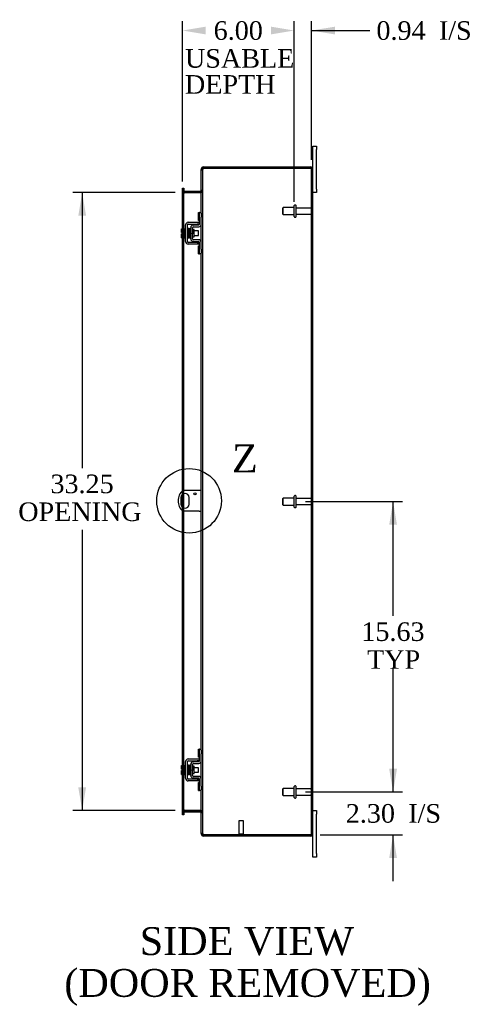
# Model space of a CAD drawing. Header units: inches. Extents: x 6 to 235, y 0 to 156.
# Tile 5 of 8: x 124 to 148, y 53 to 106. Entities that reach past the tile are written whole.
import ezdxf
from ezdxf.enums import TextEntityAlignment as Align
from ezdxf.lldxf.tags import DXFTag

# ---------------------------------------------------------------- set-up
doc = ezdxf.new("R2010")
doc.units = ezdxf.units.IN
doc.header["$MEASUREMENT"] = 0
doc.layers.get('0').update_dxf_attribs({"linetype": 'CONTINUOUS'})
for name, color, linetype in [('COM40153-1', 7, 'CONTINUOUS'), ('COM42667', 7, 'CONTINUOUS'), ('COM42780', 7, 'CONTINUOUS'), ('COM48434', 7, 'CONTINUOUS'), ('DEFAULT', 7, 'CONTINUOUS'), ('FET07710', 7, 'CONTINUOUS'), ('SCC19011', 7, 'CONTINUOUS'), ('SPR20265', 7, 'CONTINUOUS'), ('STD21878', 7, 'CONTINUOUS'), ('STD26094', 7, 'CONTINUOUS'), ('WAF25035', 7, 'CONTINUOUS')]:
    doc.layers.add(name, color=color, linetype=linetype)
doc.styles.add('SEACAD_TIMES_NEW_ROMAN', font='times.ttf')
tags = doc.linetypes.add('CENTER2', pattern=[1.125, 0.75, -0.125, 0.125, -0.125]).pattern_tags.tags
tags[10:11] = [DXFTag(74, 4), DXFTag(75, 0), DXFTag(340, '0'), DXFTag(46, 0.0), DXFTag(50, 0.0), DXFTag(44, 0.0), DXFTag(45, 0.0)]
tags[8:9] = [DXFTag(74, 4), DXFTag(75, 0), DXFTag(340, '0'), DXFTag(46, 0.0), DXFTag(50, 0.0), DXFTag(44, 0.0), DXFTag(45, 0.0)]
tags[6:7] = [DXFTag(74, 4), DXFTag(75, 0), DXFTag(340, '0'), DXFTag(46, 0.0), DXFTag(50, 0.0), DXFTag(44, 0.0), DXFTag(45, 0.0)]
tags[4:5] = [DXFTag(74, 4), DXFTag(75, 0), DXFTag(340, '0'), DXFTag(46, 0.0), DXFTag(50, 0.0), DXFTag(44, 0.0), DXFTag(45, 0.0)]

# ---------------------------------------------------------------- blocks, each defined once
blk = doc.blocks.new('GDIMGGROUP22')
at = {"layer": 'DEFAULT', "linetype": 'Continuous'}
for points in [[(126.889, 95.677), (127.306, 95.677), (127.098, 96.927)], [(126.889, 64.927), (127.098, 63.677), (127.306, 64.927)]]:
    blk.add_hatch(color=136, dxfattribs=at).paths.add_polyline_path(points)
at = {"layer": 'DEFAULT', "color": 136, "linetype": 'Continuous'}
for p, q in [((132.095, 96.927), (126.598, 96.927)), ((127.098, 96.927), (127.098, 82.105)), ((127.098, 78.787), (127.098, 63.677)), ((132.095, 63.677), (126.598, 63.677))]:
    blk.add_line(p, q, dxfattribs=at)
at = {"layer": 'DEFAULT', "color": 136, "linetype": 'Continuous', "style": 'SEACAD_TIMES_NEW_ROMAN'}
for s, p in [('33.25', (125.392, 81.755)), ('OPENING ', (123.662, 80.255))]:
    blk.add_text(s, height=1, dxfattribs=at).set_placement(p, align=Align.TOP_LEFT)
blk = doc.blocks.new('GDIMGGROUP23')
at = {"layer": 'DEFAULT', "linetype": 'Continuous'}
for points in [[(133.737, 105.852), (132.487, 105.644), (133.737, 105.435)], [(137.241, 105.852), (137.241, 105.435), (138.491, 105.644)]]:
    blk.add_hatch(color=136, dxfattribs=at).paths.add_polyline_path(points)
at = {"layer": 'DEFAULT', "color": 136, "linetype": 'Continuous'}
for p, q in [((132.487, 97.529), (132.487, 106.144)), ((138.491, 96.722), (138.491, 106.144))]:
    blk.add_line(p, q, dxfattribs=at)
at = {"layer": 'DEFAULT', "color": 136, "linetype": 'Continuous', "style": 'SEACAD_TIMES_NEW_ROMAN'}
for s, p in [('6.00', (134.162, 106.144)), ('USABLE', (132.622, 104.644)), ('DEPTH', (132.622, 103.244))]:
    blk.add_text(s, height=1, dxfattribs=at).set_placement(p, align=Align.TOP_LEFT)
blk = doc.blocks.new('GDIMGGROUP24')
at = {"layer": 'DEFAULT', "linetype": 'Continuous'}
blk.add_hatch(color=136, dxfattribs=at).paths.add_polyline_path([(140.678, 105.852), (139.428, 105.644), (140.678, 105.435)])
at = {"layer": 'DEFAULT', "color": 136, "linetype": 'Continuous'}
for p, q in [((138.491, 96.427), (138.491, 106.144)), ((139.428, 98.694), (139.428, 106.144)), ((139.428, 105.644), (142.059, 105.644)), ((142.059, 105.644), (142.559, 105.644))]:
    blk.add_line(p, q, dxfattribs=at)
at = {"layer": 'DEFAULT', "color": 136, "linetype": 'Continuous', "style": 'SEACAD_TIMES_NEW_ROMAN'}
for s, p in [('0.94', (142.909, 106.144)), ('I/S', (146.263, 106.144))]:
    blk.add_text(s, height=1, dxfattribs=at).set_placement(p, align=Align.TOP_LEFT)
blk = doc.blocks.new('GDIMGGROUP25')
at = {"layer": 'DEFAULT', "linetype": 'Continuous'}
for points in [[(144.012, 65.927), (143.595, 65.927), (143.804, 64.677)], [(144.012, 61.124), (143.804, 62.374), (143.595, 61.124)]]:
    blk.add_hatch(color=136, dxfattribs=at).paths.add_polyline_path(points)
at = {"layer": 'DEFAULT', "color": 136, "linetype": 'Continuous'}
for p, q in [((143.804, 64.677), (143.804, 67.177)), ((139.091, 64.677), (144.304, 64.677)), ((139.892, 62.374), (144.304, 62.374)), ((143.804, 59.874), (143.804, 62.374))]:
    blk.add_line(p, q, dxfattribs=at)
at = {"layer": 'DEFAULT', "color": 136, "linetype": 'Continuous', "style": 'SEACAD_TIMES_NEW_ROMAN'}
for s, p in [('I/S', (144.616, 64.026)), ('2.30', (141.262, 64.026))]:
    blk.add_text(s, height=1, dxfattribs=at).set_placement(p, align=Align.TOP_LEFT)
blk = doc.blocks.new('GDIMGGROUP26')
at = {"layer": 'DEFAULT', "linetype": 'Continuous'}
for points in [[(144.012, 79.052), (143.804, 80.302), (143.595, 79.052)], [(144.012, 65.927), (143.595, 65.927), (143.804, 64.677)]]:
    blk.add_hatch(color=136, dxfattribs=at).paths.add_polyline_path(points)
at = {"layer": 'DEFAULT', "color": 136, "linetype": 'Continuous'}
for p, q in [((139.091, 80.302), (144.304, 80.302)), ((143.804, 74.154), (143.804, 80.302)), ((143.804, 64.677), (143.804, 71.304)), ((139.091, 64.677), (144.304, 64.677))]:
    blk.add_line(p, q, dxfattribs=at)
at = {"layer": 'DEFAULT', "color": 136, "linetype": 'Continuous', "style": 'SEACAD_TIMES_NEW_ROMAN'}
for s, p in [('15.63', (142.098, 73.804)), ('TYP', (142.406, 72.304))]:
    blk.add_text(s, height=1, dxfattribs=at).set_placement(p, align=Align.TOP_LEFT)
blk = doc.blocks.new('SE1')
at = {"color": 136, "linetype": 'Continuous', "style": 'SEACAD_TIMES_NEW_ROMAN'}
blk.add_text('Z', height=1.5, dxfattribs=at).set_placement((135.146, 83.373), align=Align.TOP_LEFT)
blk = doc.blocks.new('SE')
at = {"layer": 'DEFAULT', "color": 7, "linetype": 'CENTER2'}
blk.add_circle((132.843, 80.342), 1.737, dxfattribs=at)
at = {"layer": 'DEFAULT'}
blk.add_blockref('SE1', (0, 0), dxfattribs=at)

msp = doc.modelspace()

# ---------------------------------------------------------------- linework, layer by layer
at = {"layer": 'COM40153-1', "color": 7}
for p, q in [((132.406, 80.524), (132.406, 80.161)), ((133.392, 80.905), (132.504, 80.905)), ((132.843, 80.161), (132.843, 80.524)), ((133.5, 80.905), (133.392, 80.905)), ((133.392, 79.78), (132.504, 79.78)), ((133.392, 79.78), (133.5, 79.78))]:
    msp.add_line(p, q, dxfattribs=at)
msp.add_circle((133.156, 80.718), 0.0625, dxfattribs=at)
for centre, radius, start, end in [((133, 80.342), 0.75, 131.4096, 228.5904), ((132.625, 80.524), 0.218, 0, 180), ((132.625, 80.161), 0.218, 180, 0)]:
    msp.add_arc(centre, radius, start, end, dxfattribs=at)
at = {"layer": 'COM42667', "color": 7}
for p, q in [((132.654, 94.294), (132.654, 95.186)), ((132.749, 94.294), (132.749, 95.186)), ((132.797, 95.329), (133.28, 95.329)), ((132.797, 95.234), (133.28, 95.234)), ((133.28, 95.329), (133.405, 95.329)), ((133.405, 95.234), (133.28, 95.234)), ((133.28, 94.246), (132.797, 94.246)), ((133.28, 94.151), (132.797, 94.151)), ((133.28, 94.246), (133.405, 94.246)), ((133.405, 94.151), (133.28, 94.151)), ((132.654, 65.418), (132.654, 66.31)), ((132.749, 65.418), (132.749, 66.31)), ((132.797, 66.453), (133.28, 66.453)), ((132.797, 66.358), (133.28, 66.358)), ((133.28, 66.453), (133.405, 66.453)), ((133.405, 66.358), (133.28, 66.358)), ((133.28, 65.37), (132.797, 65.37)), ((133.28, 65.275), (132.797, 65.275)), ((133.28, 65.37), (133.405, 65.37)), ((133.405, 65.275), (133.28, 65.275))]:
    msp.add_line(p, q, dxfattribs=at)
for centre, radius, start, end in [((132.797, 95.186), 0.143, 90, 180), ((132.797, 95.186), 0.048, 90, 180), ((132.797, 94.294), 0.143, 180, 270), ((132.797, 94.294), 0.048, 180, 270), ((132.797, 66.31), 0.143, 90, 180), ((132.797, 66.31), 0.048, 90, 180), ((132.797, 65.418), 0.143, 180, 270), ((132.797, 65.418), 0.048, 180, 270)]:
    msp.add_arc(centre, radius, start, end, dxfattribs=at)
at = {"layer": 'COM42780', "color": 7}
for p, q in [((133.34, 95.418), (133.34, 95.855)), ((133.34, 95.855), (133.391, 95.855)), ((133.391, 95.418), (133.34, 95.418)), ((133.405, 95.855), (133.391, 95.855)), ((133.391, 95.418), (133.405, 95.418)), ((133.405, 95.605), (133.405, 95.855)), ((133.405, 95.855), (133.5, 95.855)), ((133.405, 95.233), (133.405, 95.605)), ((133.5, 95.809), (133.5, 95.605)), ((133.5, 95.233), (133.5, 95.605)), ((132.928, 94.443), (132.928, 95.037)), ((133.023, 94.443), (133.023, 95.037)), ((133.118, 94.935), (133.052, 94.935)), ((133.068, 95.18), (133.358, 95.185)), ((133.07, 95.085), (133.359, 95.09)), ((133.118, 94.545), (133.118, 94.935)), ((133.023, 94.545), (133.118, 94.545)), ((133.358, 94.295), (133.068, 94.3)), ((133.359, 94.39), (133.07, 94.395)), ((133.34, 93.625), (133.34, 94.062)), ((133.34, 94.062), (133.391, 94.062)), ((133.405, 94.062), (133.391, 94.062)), ((133.405, 93.875), (133.405, 94.247)), ((133.405, 93.625), (133.405, 93.875)), ((133.5, 93.875), (133.5, 94.247)), ((133.5, 93.875), (133.5, 93.671)), ((133.34, 93.625), (133.391, 93.625)), ((133.391, 93.625), (133.405, 93.625)), ((133.5, 93.625), (133.405, 93.625)), ((133.34, 66.542), (133.34, 66.979)), ((133.34, 66.979), (133.391, 66.979)), ((133.405, 66.979), (133.391, 66.979)), ((133.405, 66.729), (133.405, 66.979)), ((133.405, 66.979), (133.5, 66.979)), ((133.5, 66.933), (133.5, 66.729)), ((133.068, 66.304), (133.358, 66.309)), ((133.391, 66.542), (133.34, 66.542)), ((133.391, 66.542), (133.405, 66.542)), ((133.405, 66.357), (133.405, 66.729)), ((133.5, 66.357), (133.5, 66.729)), ((132.928, 65.567), (132.928, 66.161)), ((133.023, 65.567), (133.023, 66.161)), ((133.118, 66.059), (133.052, 66.059)), ((133.07, 66.209), (133.359, 66.214)), ((133.118, 65.669), (133.118, 66.059)), ((133.023, 65.669), (133.118, 65.669)), ((133.358, 65.419), (133.068, 65.424)), ((133.359, 65.514), (133.07, 65.519)), ((133.34, 64.749), (133.34, 65.186)), ((133.34, 65.186), (133.391, 65.186)), ((133.405, 65.186), (133.391, 65.186)), ((133.405, 64.999), (133.405, 65.371)), ((133.5, 64.999), (133.5, 65.371)), ((133.34, 64.749), (133.391, 64.749)), ((133.391, 64.749), (133.405, 64.749)), ((133.405, 64.749), (133.405, 64.999)), ((133.5, 64.749), (133.405, 64.749)), ((133.5, 64.999), (133.5, 64.795))]:
    msp.add_line(p, q, dxfattribs=at)
for centre, radius, start, end in [((133.071, 95.037), 0.143, 91, 180), ((133.071, 95.037), 0.048, 91, 180), ((133.357, 95.233), 0.048, 271, 0), ((133.357, 95.233), 0.143, 271, 0), ((133.071, 94.443), 0.143, 180, 269), ((133.071, 94.443), 0.048, 180, 269), ((133.357, 94.247), 0.048, 0, 89), ((133.357, 94.247), 0.143, 0, 89), ((133.071, 66.161), 0.143, 91, 180), ((133.357, 66.357), 0.048, 271, 0), ((133.357, 66.357), 0.143, 271, 0), ((133.071, 66.161), 0.048, 91, 180), ((133.071, 65.567), 0.143, 180, 269), ((133.071, 65.567), 0.048, 180, 269), ((133.357, 65.371), 0.048, 0, 89), ((133.357, 65.371), 0.143, 0, 89)]:
    msp.add_arc(centre, radius, start, end, dxfattribs=at)
at = {"layer": 'COM48434', "color": 7}
for p, q in [((133.524, 98.194), (133.5, 98.194)), ((133.5, 98.194), (133.5, 98.17)), ((133.5, 98.17), (133.5, 98.168)), ((133.5, 98.17), (133.572, 98.17)), ((133.572, 98.168), (133.5, 98.168)), ((133.5, 95.809), (133.5, 98.168)), ((133.5, 98.152), (133.572, 98.152)), ((133.572, 98.194), (133.524, 98.194)), ((133.572, 98.194), (133.572, 98.17)), ((133.572, 98.17), (133.572, 98.168)), ((133.572, 62.436), (133.572, 98.168)), ((133.608, 98.23), (133.608, 98.302)), ((133.608, 98.302), (139.392, 98.302)), ((133.608, 98.23), (139.392, 98.23)), ((139.392, 98.23), (133.608, 98.23)), ((139.494, 98.23), (139.392, 98.23)), ((139.392, 98.23), (139.494, 98.23)), ((139.428, 62.41), (139.428, 98.194)), ((139.428, 98.194), (139.5, 98.194)), ((139.5, 62.41), (139.5, 98.194)), ((132.487, 97.157), (132.559, 97.157)), ((132.487, 97.081), (132.487, 97.157)), ((132.487, 97.081), (132.487, 97.074)), ((132.487, 97.029), (132.487, 97.074)), ((132.559, 97.074), (132.487, 97.074)), ((132.487, 97.035), (132.559, 97.035)), ((132.487, 94.981), (132.487, 97.029)), ((132.487, 97.017), (132.559, 97.017)), ((132.559, 97.157), (132.559, 97.081)), ((132.559, 97.081), (132.559, 97.074)), ((132.559, 97.074), (132.559, 97.029)), ((132.559, 94.981), (132.559, 97.029)), ((132.595, 96.999), (132.595, 96.927)), ((132.595, 96.999), (133.464, 96.999)), ((133.464, 96.999), (133.464, 96.927)), ((133.572, 97.035), (133.5, 97.035)), ((133.572, 97.017), (133.5, 97.017)), ((132.595, 96.927), (133.464, 96.927)), ((133.464, 96.914), (132.595, 96.914)), ((132.487, 94.774), (132.487, 94.981)), ((132.559, 94.499), (132.559, 94.981)), ((133.5, 94.247), (133.5, 95.233)), ((132.487, 94.706), (132.487, 94.774)), ((132.487, 94.499), (132.487, 94.706)), ((132.487, 80.889), (132.487, 94.499)), ((132.559, 80.905), (132.559, 94.499)), ((133.5, 66.933), (133.5, 93.671)), ((132.487, 80.693), (132.487, 80.889)), ((132.487, 79.991), (132.487, 80.693)), ((132.559, 80.732), (132.559, 80.905)), ((132.559, 79.952), (132.559, 80.732)), ((132.487, 79.795), (132.487, 79.991)), ((132.487, 66.105), (132.487, 79.795)), ((132.559, 79.78), (132.559, 79.952)), ((132.559, 66.105), (132.559, 79.78)), ((133.5, 65.371), (133.5, 66.357)), ((132.487, 65.898), (132.487, 66.105)), ((132.487, 65.83), (132.487, 65.898)), ((132.487, 65.623), (132.487, 65.83)), ((132.559, 65.623), (132.559, 66.105)), ((132.487, 63.576), (132.487, 65.623)), ((132.559, 63.576), (132.559, 65.623)), ((133.5, 62.436), (133.5, 64.795)), ((132.487, 63.587), (132.559, 63.587)), ((132.487, 63.531), (132.487, 63.576)), ((132.559, 63.569), (132.487, 63.569)), ((132.559, 63.576), (132.559, 63.531)), ((132.595, 63.691), (133.464, 63.691)), ((132.595, 63.605), (132.595, 63.677)), ((132.595, 63.677), (133.464, 63.677)), ((132.595, 63.605), (133.464, 63.605)), ((133.464, 63.605), (133.464, 63.677)), ((133.572, 63.587), (133.5, 63.587)), ((133.5, 63.569), (133.572, 63.569)), ((132.487, 63.523), (132.487, 63.531)), ((132.487, 63.531), (132.559, 63.531)), ((132.487, 63.447), (132.487, 63.523)), ((132.559, 63.447), (132.487, 63.447)), ((132.559, 63.523), (132.559, 63.531)), ((132.559, 63.523), (132.559, 63.447)), ((133.5, 62.452), (133.572, 62.452)), ((133.5, 62.436), (133.5, 62.434)), ((133.572, 62.436), (133.5, 62.436)), ((133.5, 62.434), (133.572, 62.434)), ((133.5, 62.434), (133.5, 62.41)), ((133.524, 62.41), (133.5, 62.41)), ((133.572, 62.41), (133.524, 62.41)), ((133.572, 62.436), (133.572, 62.434)), ((133.572, 62.434), (133.572, 62.41)), ((133.608, 62.374), (139.392, 62.374)), ((139.392, 62.374), (133.608, 62.374)), ((133.608, 62.374), (133.608, 62.302)), ((139.392, 62.302), (133.608, 62.302)), ((139.392, 62.374), (139.494, 62.374)), ((139.494, 62.374), (139.392, 62.374)), ((139.428, 62.41), (139.5, 62.41))]:
    msp.add_line(p, q, dxfattribs=at)
for centre, radius, start, end in [((133.608, 98.194), 0.108, 90, 180), ((133.608, 98.194), 0.036, 128.7236, 180), ((133.608, 98.194), 0.036, 90, 128.7236), ((139.392, 98.194), 0.108, 19.4712, 90), ((139.392, 98.194), 0.036, 0, 90), ((139.392, 98.194), 0.108, 0, 19.4712), ((132.595, 97.035), 0.108, 180, 259.6031), ((132.593, 97.02), 0.106, 181.2987, 271.2013), ((132.595, 97.035), 0.036, 180, 270), ((133.464, 97.035), 0.036, 270, 0), ((133.466, 97.02), 0.106, 268.8065, 358.6935), ((133.464, 97.035), 0.108, 280.3994, 360), ((132.595, 97.035), 0.108, 259.6031, 270), ((133.464, 97.035), 0.108, 270, 280.3994), ((132.593, 63.585), 0.106, 88.8065, 178.6935), ((132.595, 63.569), 0.108, 100.3965, 180), ((132.595, 63.569), 0.036, 90, 180), ((132.595, 63.569), 0.108, 90, 100.3965), ((133.466, 63.585), 0.106, 1.2987, 91.2013), ((133.464, 63.569), 0.108, 79.6015, 90), ((133.464, 63.569), 0.036, 0, 90), ((133.464, 63.569), 0.108, 0, 79.6015), ((133.608, 62.41), 0.108, 180, 270), ((133.608, 62.41), 0.036, 180, 231.2764), ((133.608, 62.41), 0.036, 231.2764, 270), ((139.392, 62.41), 0.036, 270, 0), ((139.392, 62.41), 0.108, 270, 340.5288), ((139.392, 62.41), 0.108, 340.5288, 0)]:
    msp.add_arc(centre, radius, start, end, dxfattribs=at)
for centre, major_axis, start_param, end_param in [((139.392, 98.194), (-0.036, 0), 3.141593, 4.712389), ((139.392, 98.194), (-0.108, 0), 3.141593, 3.48143), ((139.392, 62.41), (-0.036, 0), 1.570796, 3.141593), ((139.392, 62.41), (-0.108, 0), 2.801756, 3.141593)]:
    msp.add_ellipse(centre, major_axis=major_axis, ratio=0.997813, start_param=start_param, end_param=end_param, dxfattribs=at)
for points, knots in [([(133.608, 98.23), (133.594, 98.225), (133.58, 98.22), (133.554, 98.21), (133.542, 98.204), (133.522, 98.194), (133.514, 98.189), (133.503, 98.179), (133.5, 98.174), (133.5, 98.168)], [0, 0, 0, 0, 0.25, 0.25, 0.5, 0.5, 0.75, 0.75, 1, 1, 1, 1]), ([(133.608, 98.23), (133.603, 98.225), (133.598, 98.22), (133.59, 98.21), (133.586, 98.204), (133.579, 98.194), (133.576, 98.189), (133.573, 98.179), (133.572, 98.174), (133.572, 98.168)], [0, 0, 0, 0, 0.25, 0.25, 0.5, 0.5, 0.75, 0.75, 1, 1, 1, 1]), ([(132.559, 97.017), (132.559, 97.007), (132.559, 96.996), (132.562, 96.976), (132.563, 96.966), (132.567, 96.951), (132.569, 96.946), (132.572, 96.937), (132.574, 96.933), (132.579, 96.925), (132.581, 96.921), (132.586, 96.917), (132.588, 96.916), (132.591, 96.914), (132.593, 96.914), (132.595, 96.914)], [0, 0, 0, 0, 0.25, 0.25, 0.5, 0.5, 0.625, 0.625, 0.75, 0.75, 0.875, 0.875, 0.9375, 0.9375, 1, 1, 1, 1]), ([(133.464, 96.914), (133.466, 96.914), (133.468, 96.914), (133.471, 96.916), (133.473, 96.917), (133.478, 96.921), (133.48, 96.925), (133.485, 96.933), (133.487, 96.937), (133.49, 96.946), (133.492, 96.951), (133.495, 96.966), (133.497, 96.976), (133.499, 96.996), (133.5, 97.007), (133.5, 97.017)], [0, 0, 0, 0, 0.0625, 0.0625, 0.125, 0.125, 0.25, 0.25, 0.375, 0.375, 0.5, 0.5, 0.75, 0.75, 1, 1, 1, 1]), ([(132.595, 63.691), (132.593, 63.691), (132.591, 63.69), (132.588, 63.689), (132.586, 63.687), (132.581, 63.683), (132.579, 63.68), (132.574, 63.672), (132.572, 63.667), (132.569, 63.658), (132.567, 63.653), (132.563, 63.639), (132.562, 63.628), (132.559, 63.608), (132.559, 63.598), (132.559, 63.587)], [0, 0, 0, 0, 0.0625, 0.0625, 0.125, 0.125, 0.25, 0.25, 0.375, 0.375, 0.5, 0.5, 0.75, 0.75, 1, 1, 1, 1]), ([(133.5, 63.587), (133.5, 63.598), (133.499, 63.608), (133.497, 63.628), (133.495, 63.639), (133.492, 63.653), (133.49, 63.658), (133.487, 63.667), (133.485, 63.672), (133.48, 63.68), (133.478, 63.683), (133.473, 63.687), (133.471, 63.689), (133.468, 63.69), (133.466, 63.69), (133.464, 63.691)], [0, 0, 0, 0, 0.25, 0.25, 0.5, 0.5, 0.625, 0.625, 0.75, 0.75, 0.875, 0.875, 0.9375, 0.9375, 1, 1, 1, 1]), ([(133.5, 62.436), (133.5, 62.431), (133.503, 62.426), (133.514, 62.415), (133.522, 62.41), (133.542, 62.4), (133.554, 62.395), (133.58, 62.385), (133.594, 62.379), (133.608, 62.374)], [0, 0, 0, 0, 0.25, 0.25, 0.5, 0.5, 0.75, 0.75, 1, 1, 1, 1]), ([(133.572, 62.436), (133.572, 62.431), (133.573, 62.426), (133.576, 62.415), (133.579, 62.41), (133.586, 62.4), (133.59, 62.395), (133.598, 62.385), (133.603, 62.379), (133.608, 62.374)], [0, 0, 0, 0, 0.25, 0.25, 0.5, 0.5, 0.75, 0.75, 1, 1, 1, 1])]:
    msp.add_open_spline(points, degree=3, knots=knots, dxfattribs=at)
at = {"layer": 'FET07710', "color": 7}
for p, q in [((139.5, 99.24), (139.5, 99.427)), ((139.5, 99.427), (139.687, 99.427)), ((139.5, 98.194), (139.5, 99.24)), ((139.687, 99.427), (139.687, 99.24)), ((139.687, 97.115), (139.687, 99.24)), ((139.687, 97.115), (139.687, 96.927)), ((139.687, 96.927), (139.5, 96.927)), ((139.5, 63.677), (139.687, 63.677)), ((139.687, 63.677), (139.687, 63.49)), ((139.687, 61.365), (139.687, 63.49)), ((139.5, 61.365), (139.5, 62.41)), ((139.5, 61.177), (139.5, 61.365)), ((139.687, 61.177), (139.5, 61.177)), ((139.687, 61.365), (139.687, 61.177))]:
    msp.add_line(p, q, dxfattribs=at)
at = {"layer": 'SCC19011', "color": 7}
for p, q in [((132.428, 94.981), (132.609, 94.981)), ((132.428, 94.849), (132.428, 94.981)), ((132.428, 94.849), (132.609, 94.849)), ((132.428, 94.774), (132.428, 94.849)), ((132.773, 94.862), (132.749, 94.862)), ((132.822, 94.862), (132.808, 94.862)), ((132.872, 94.862), (132.857, 94.862)), ((132.922, 94.862), (132.907, 94.862)), ((133.341, 94.862), (133.118, 94.862)), ((133.341, 94.618), (133.341, 94.862)), ((132.523, 94.774), (132.428, 94.774)), ((132.428, 94.631), (132.428, 94.706)), ((132.523, 94.706), (132.428, 94.706)), ((132.428, 94.631), (132.609, 94.631)), ((132.428, 94.499), (132.428, 94.631)), ((132.428, 94.499), (132.609, 94.499)), ((132.523, 94.706), (132.523, 94.774)), ((132.749, 94.618), (132.781, 94.618)), ((132.816, 94.618), (132.831, 94.618)), ((132.866, 94.618), (132.882, 94.618)), ((132.917, 94.618), (132.928, 94.618)), ((133.118, 94.618), (133.341, 94.618)), ((132.428, 66.105), (132.609, 66.105)), ((132.428, 65.973), (132.428, 66.105)), ((132.428, 65.973), (132.609, 65.973)), ((132.428, 65.898), (132.428, 65.973)), ((132.523, 65.898), (132.428, 65.898)), ((132.428, 65.755), (132.428, 65.83)), ((132.523, 65.83), (132.428, 65.83)), ((132.428, 65.755), (132.609, 65.755)), ((132.428, 65.623), (132.428, 65.755)), ((132.523, 65.83), (132.523, 65.898)), ((132.773, 65.986), (132.749, 65.986)), ((132.749, 65.742), (132.781, 65.742)), ((132.822, 65.986), (132.808, 65.986)), ((132.816, 65.742), (132.831, 65.742)), ((132.872, 65.986), (132.857, 65.986)), ((132.866, 65.742), (132.882, 65.742)), ((132.922, 65.986), (132.907, 65.986)), ((132.917, 65.742), (132.928, 65.742)), ((133.341, 65.986), (133.118, 65.986)), ((133.118, 65.742), (133.341, 65.742)), ((133.341, 65.742), (133.341, 65.986)), ((132.428, 65.623), (132.609, 65.623))]:
    msp.add_line(p, q, dxfattribs=at)
at = {"layer": 'SPR20265', "color": 7}
for p, q in [((133.027, 94.74), (133.062, 94.74)), ((133.027, 65.864), (133.062, 65.864))]:
    msp.add_line(p, q, dxfattribs=at)
for centre, radius, start, end in [((137.731, 94.561), 4.985, 175.1825, 176.5376), ((132.882, 94.965), 0.0181, 0.2962, 180.6354), ((137.7, 94.563), 4.919, 179.5796, 179.9446), ((137.731, 65.685), 4.985, 175.1825, 176.5376), ((137.7, 65.687), 4.919, 179.5796, 179.9446), ((132.882, 66.089), 0.0181, 0.2962, 180.6354)]:
    msp.add_arc(centre, radius, start, end, dxfattribs=at)
for centre in [(132.763, 94.568), (132.763, 65.692)]:
    msp.add_ellipse(centre, major_axis=(-0.0175, 0), ratio=0.707107, start_param=0.666946, end_param=5.616239, dxfattribs=at)
for points, knots in [([(132.799, 94.981), (132.799, 94.982), (132.799, 94.983), (132.798, 94.986), (132.797, 94.989), (132.796, 94.991), (132.794, 94.994), (132.791, 94.996), (132.788, 94.997), (132.783, 94.998), (132.777, 94.998), (132.77, 94.994), (132.764, 94.986), (132.763, 94.98), (132.763, 94.976)], [0, 0, 0, 0, 0.03948, 0.078027, 0.11705, 0.157795, 0.20119, 0.247813, 0.297965, 0.351797, 0.472995, 0.624898, 0.803476, 1, 1, 1, 1]), ([(132.765, 94.978), (132.765, 94.978), (132.765, 94.978), (132.766, 94.975), (132.768, 94.957), (132.77, 94.922), (132.772, 94.881), (132.774, 94.84), (132.775, 94.802), (132.776, 94.769), (132.777, 94.742), (132.778, 94.716), (132.779, 94.686), (132.78, 94.651), (132.781, 94.611), (132.783, 94.571), (132.785, 94.534), (132.787, 94.506), (132.789, 94.503), (132.79, 94.502)], [0.0428558, 0.0428558, 0.0428558, 0.0428558, 0.0493834, 0.0965413, 0.1838648, 0.2621794, 0.331483, 0.3916876, 0.4427644, 0.4846814, 0.5174375, 0.5465318, 0.5842295, 0.6309645, 0.6867345, 0.7515437, 0.8253681, 0.908168, 0.9951336, 0.9951336, 0.9951336, 0.9951336]), ([(132.824, 94.505), (132.824, 94.507), (132.822, 94.51), (132.82, 94.536), (132.818, 94.572), (132.816, 94.612), (132.815, 94.651), (132.814, 94.686), (132.813, 94.716), (132.812, 94.742), (132.811, 94.769), (132.81, 94.802), (132.809, 94.841), (132.807, 94.883), (132.805, 94.925), (132.803, 94.961), (132.801, 94.979), (132.8, 94.984), (132.799, 94.984), (132.799, 94.984)], [0.0079535, 0.0079535, 0.0079535, 0.0079535, 0.0902588, 0.1719105, 0.2449171, 0.3091654, 0.3645615, 0.4110528, 0.4485956, 0.477591, 0.5102597, 0.5521189, 0.6032253, 0.6636276, 0.7334054, 0.8125916, 0.9013246, 0.9494484, 0.9625211, 0.9625211, 0.9625211, 0.9625211]), ([(132.814, 94.976), (132.813, 94.973), (132.811, 94.96), (132.809, 94.928), (132.808, 94.898), (132.807, 94.881), (132.807, 94.879)], [0.0983825, 0.0983825, 0.0983825, 0.0983825, 0.1868715, 0.2658035, 0.3352962, 0.3444975, 0.3444975, 0.3444975, 0.3444975]), ([(132.851, 94.965), (132.851, 94.971), (132.85, 94.978), (132.843, 94.986), (132.837, 94.989), (132.833, 94.99), (132.829, 94.99), (132.826, 94.989), (132.822, 94.987), (132.819, 94.984), (132.817, 94.981), (132.815, 94.976), (132.815, 94.974), (132.815, 94.972)], [0, 0, 0, 0, 0.337377, 0.476585, 0.593946, 0.643993, 0.690857, 0.738213, 0.787078, 0.837877, 0.890521, 0.944659, 1, 1, 1, 1]), ([(132.816, 94.968), (132.817, 94.96), (132.818, 94.947), (132.821, 94.898), (132.823, 94.843), (132.825, 94.794), (132.826, 94.755), (132.828, 94.714), (132.829, 94.674), (132.831, 94.636), (132.832, 94.6), (132.834, 94.569), (132.835, 94.544), (132.837, 94.524), (132.837, 94.517), (132.838, 94.513)], [0, 0, 0, 0, 0.114188, 0.231343, 0.351554, 0.413, 0.475198, 0.538144, 0.601872, 0.666349, 0.73157, 0.797536, 0.864281, 0.93177, 1, 1, 1, 1]), ([(132.873, 94.516), (132.872, 94.522), (132.87, 94.535), (132.868, 94.574), (132.867, 94.613), (132.865, 94.647), (132.864, 94.684), (132.863, 94.723), (132.861, 94.763), (132.86, 94.803), (132.858, 94.842), (132.857, 94.878), (132.855, 94.911), (132.854, 94.937), (132.852, 94.958), (132.851, 94.966), (132.851, 94.97)], [0, 0, 0, 0, 0.112592, 0.228611, 0.288082, 0.348413, 0.409629, 0.471712, 0.534648, 0.598466, 0.663176, 0.728771, 0.795229, 0.862582, 0.930843, 1, 1, 1, 1]), ([(132.864, 94.967), (132.864, 94.965), (132.862, 94.96), (132.86, 94.932), (132.858, 94.901), (132.857, 94.881), (132.857, 94.875)], [0, 0, 0, 0, 0.0919389, 0.1748433, 0.2487646, 0.2782686, 0.2782686, 0.2782686, 0.2782686]), ([(132.865, 94.963), (132.865, 94.962), (132.867, 94.959), (132.869, 94.932), (132.871, 94.898), (132.872, 94.86), (132.874, 94.822), (132.875, 94.789), (132.876, 94.761), (132.877, 94.737), (132.878, 94.711), (132.879, 94.681), (132.88, 94.645), (132.882, 94.606), (132.884, 94.568), (132.886, 94.535), (132.888, 94.518), (132.889, 94.515), (132.89, 94.515), (132.89, 94.515)], [0.0030112, 0.0030112, 0.0030112, 0.0030112, 0.0909917, 0.1731863, 0.2465669, 0.311077, 0.3667189, 0.4135009, 0.4513874, 0.480626, 0.512859, 0.5543701, 0.6051903, 0.6653393, 0.7348112, 0.8136551, 0.9019497, 0.9497813, 0.9562509, 0.9562509, 0.9562509, 0.9562509]), ([(132.924, 94.523), (132.924, 94.523), (132.922, 94.524), (132.921, 94.54), (132.919, 94.571), (132.917, 94.608), (132.915, 94.646), (132.914, 94.681), (132.913, 94.711), (132.912, 94.737), (132.911, 94.761), (132.91, 94.789), (132.909, 94.823), (132.907, 94.86), (132.906, 94.899), (132.904, 94.934), (132.902, 94.962), (132.9, 94.966), (132.899, 94.967)], [0.0480093, 0.0480093, 0.0480093, 0.0480093, 0.0949166, 0.1813907, 0.2591689, 0.3281055, 0.3880809, 0.4389475, 0.4806068, 0.513005, 0.5424172, 0.5805587, 0.6277127, 0.6838883, 0.749147, 0.8235602, 0.9071555, 1, 1, 1, 1]), ([(132.928, 94.975), (132.926, 94.974), (132.922, 94.973), (132.917, 94.968), (132.914, 94.961), (132.912, 94.95), (132.91, 94.925), (132.908, 94.894), (132.907, 94.874), (132.907, 94.87)], [0.5124825, 0.5124825, 0.5124825, 0.5124825, 0.517927, 0.5252653, 0.5427558, 0.563488, 0.6073501, 0.6547802, 0.665048, 0.665048, 0.665048, 0.665048]), ([(132.918, 94.944), (132.918, 94.944), (132.917, 94.943), (132.918, 94.932), (132.92, 94.913), (132.921, 94.885), (132.922, 94.859), (132.924, 94.827), (132.925, 94.786), (132.927, 94.747), (132.928, 94.722), (132.928, 94.713)], [0.5350864, 0.5350864, 0.5350864, 0.5350864, 0.5440058, 0.5644762, 0.6082607, 0.6316699, 0.6560427, 0.6835919, 0.7155543, 0.7519369, 0.7723924, 0.7723924, 0.7723924, 0.7723924]), ([(133.05, 94.942), (133.049, 94.944), (133.049, 94.946), (133.048, 94.95), (133.045, 94.954), (133.042, 94.956), (133.039, 94.958), (133.034, 94.96), (133.028, 94.959), (133.025, 94.958), (133.023, 94.957)], [0, 0, 0, 0, 0.0589773, 0.1211115, 0.1849679, 0.2490189, 0.31194, 0.3728411, 0.4898099, 0.5959107, 0.5959107, 0.5959107, 0.5959107]), ([(133.023, 94.837), (133.023, 94.832), (133.024, 94.814), (133.025, 94.781), (133.026, 94.755), (133.027, 94.74)], [0.6947964, 0.6947964, 0.6947964, 0.6947964, 0.7496304, 0.874808, 1, 1, 1, 1]), ([(133.062, 94.74), (133.061, 94.755), (133.06, 94.781), (133.059, 94.822), (133.057, 94.858), (133.055, 94.89), (133.054, 94.916), (133.052, 94.934), (133.05, 94.944), (133.049, 94.944), (133.049, 94.944)], [0, 0, 0, 0, 0.1236932, 0.2477957, 0.3722334, 0.4970307, 0.6222178, 0.7477992, 0.8737106, 0.9604174, 0.9604174, 0.9604174, 0.9604174]), ([(132.789, 94.503), (132.789, 94.502), (132.789, 94.499), (132.791, 94.495), (132.793, 94.492), (132.797, 94.488), (132.803, 94.486), (132.81, 94.486), (132.817, 94.488), (132.822, 94.493), (132.825, 94.499), (132.825, 94.502), (132.825, 94.504)], [0, 0, 0, 0, 0.065589, 0.134096, 0.204, 0.273642, 0.405923, 0.527776, 0.652215, 0.775569, 0.89228, 1, 1, 1, 1]), ([(132.825, 94.502), (132.825, 94.505), (132.827, 94.51), (132.829, 94.541), (132.831, 94.574), (132.832, 94.596), (132.832, 94.603)], [0, 0, 0, 0, 0.0928147, 0.1764101, 0.2508505, 0.2833505, 0.2833505, 0.2833505, 0.2833505]), ([(132.837, 94.518), (132.838, 94.512), (132.839, 94.506), (132.846, 94.498), (132.852, 94.495), (132.856, 94.494), (132.86, 94.494), (132.863, 94.495), (132.867, 94.497), (132.87, 94.5), (132.872, 94.504), (132.874, 94.508), (132.874, 94.51), (132.874, 94.512)], [0, 0, 0, 0, 0.324319, 0.462115, 0.581304, 0.633213, 0.682431, 0.732423, 0.783847, 0.836789, 0.89085, 0.94542, 1, 1, 1, 1]), ([(132.874, 94.507), (132.874, 94.507), (132.874, 94.507), (132.876, 94.51), (132.878, 94.526), (132.88, 94.559), (132.881, 94.589), (132.882, 94.605), (132.882, 94.608)], [0.0472657, 0.0472657, 0.0472657, 0.0472657, 0.0507927, 0.0991105, 0.1881062, 0.2674352, 0.3372685, 0.3490993, 0.3490993, 0.3490993, 0.3490993]), ([(132.89, 94.516), (132.89, 94.515), (132.891, 94.514), (132.891, 94.511), (132.893, 94.508), (132.895, 94.506), (132.898, 94.504), (132.901, 94.503), (132.906, 94.502), (132.912, 94.502), (132.919, 94.506), (132.925, 94.515), (132.926, 94.521), (132.926, 94.525)], [0.0536883, 0.0536883, 0.0536883, 0.0536883, 0.0780693, 0.1166064, 0.1566075, 0.1991192, 0.2448555, 0.2942488, 0.3475582, 0.468612, 0.6213089, 0.801496, 1, 1, 1, 1]), ([(132.926, 94.521), (132.926, 94.524), (132.927, 94.528), (132.928, 94.536), (132.928, 94.54)], [0, 0, 0, 0, 0.03057525, 0.04776553, 0.04776553, 0.04776553, 0.04776553]), ([(133.024, 94.53), (133.024, 94.531), (133.026, 94.536), (133.026, 94.541), (133.027, 94.545), (133.027, 94.546)], [0.53885514, 0.53885514, 0.53885514, 0.53885514, 0.5474683, 0.56793835, 0.57100191, 0.57100191, 0.57100191, 0.57100191]), ([(132.799, 66.107), (132.799, 66.108), (132.798, 66.11), (132.797, 66.113), (132.796, 66.115), (132.794, 66.118), (132.791, 66.12), (132.788, 66.121), (132.783, 66.122), (132.777, 66.122), (132.77, 66.118), (132.764, 66.11), (132.763, 66.104), (132.763, 66.1)], [0.0396226, 0.0396226, 0.0396226, 0.0396226, 0.0780267, 0.1170502, 0.1577954, 0.2011902, 0.2478129, 0.2979655, 0.3517973, 0.4729948, 0.6248981, 0.8034762, 1, 1, 1, 1]), ([(132.765, 66.102), (132.765, 66.102), (132.765, 66.102), (132.766, 66.099), (132.768, 66.081), (132.77, 66.046), (132.772, 66.005), (132.774, 65.964), (132.775, 65.926), (132.776, 65.893), (132.777, 65.866), (132.778, 65.84), (132.779, 65.81), (132.78, 65.775), (132.781, 65.735), (132.783, 65.695), (132.785, 65.658), (132.787, 65.63), (132.789, 65.627), (132.79, 65.626)], [0.0428558, 0.0428558, 0.0428558, 0.0428558, 0.0493834, 0.0965413, 0.1838648, 0.2621794, 0.331483, 0.3916876, 0.4427644, 0.4846814, 0.5174375, 0.5465318, 0.5842295, 0.6309645, 0.6867345, 0.7515437, 0.8253681, 0.908168, 0.9951336, 0.9951336, 0.9951336, 0.9951336]), ([(132.824, 65.629), (132.824, 65.631), (132.822, 65.634), (132.82, 65.66), (132.818, 65.696), (132.816, 65.736), (132.815, 65.775), (132.814, 65.81), (132.813, 65.84), (132.812, 65.866), (132.811, 65.893), (132.81, 65.926), (132.809, 65.965), (132.807, 66.007), (132.805, 66.049), (132.803, 66.085), (132.801, 66.103), (132.8, 66.108), (132.799, 66.108), (132.799, 66.108)], [0.0079535, 0.0079535, 0.0079535, 0.0079535, 0.0902588, 0.1719105, 0.2449171, 0.3091654, 0.3645615, 0.4110528, 0.4485956, 0.477591, 0.5102597, 0.5521189, 0.6032253, 0.6636276, 0.7334054, 0.8125916, 0.9013246, 0.9494484, 0.9625211, 0.9625211, 0.9625211, 0.9625211]), ([(132.814, 66.1), (132.813, 66.097), (132.811, 66.084), (132.809, 66.052), (132.808, 66.022), (132.807, 66.005), (132.807, 66.003)], [0.0983825, 0.0983825, 0.0983825, 0.0983825, 0.1868715, 0.2658035, 0.3352962, 0.3444975, 0.3444975, 0.3444975, 0.3444975]), ([(132.851, 66.089), (132.851, 66.095), (132.85, 66.102), (132.843, 66.11), (132.837, 66.113), (132.833, 66.114), (132.829, 66.114), (132.826, 66.113), (132.822, 66.111), (132.819, 66.108), (132.817, 66.105), (132.815, 66.1), (132.815, 66.098), (132.815, 66.096)], [0, 0, 0, 0, 0.337377, 0.476585, 0.593946, 0.643993, 0.690857, 0.738213, 0.787078, 0.837877, 0.890521, 0.944659, 1, 1, 1, 1]), ([(132.816, 66.092), (132.817, 66.084), (132.818, 66.071), (132.821, 66.022), (132.823, 65.967), (132.825, 65.918), (132.826, 65.879), (132.828, 65.838), (132.829, 65.798), (132.831, 65.76), (132.832, 65.724), (132.834, 65.693), (132.835, 65.668), (132.837, 65.648), (132.837, 65.641), (132.838, 65.637)], [0, 0, 0, 0, 0.114188, 0.231343, 0.351554, 0.413, 0.475198, 0.538144, 0.601872, 0.666349, 0.73157, 0.797536, 0.864281, 0.93177, 1, 1, 1, 1]), ([(132.825, 65.626), (132.825, 65.629), (132.827, 65.634), (132.829, 65.665), (132.831, 65.698), (132.832, 65.72), (132.832, 65.727)], [0, 0, 0, 0, 0.0928147, 0.1764101, 0.2508505, 0.2833505, 0.2833505, 0.2833505, 0.2833505]), ([(132.873, 65.64), (132.872, 65.646), (132.87, 65.659), (132.868, 65.698), (132.867, 65.737), (132.865, 65.771), (132.864, 65.808), (132.863, 65.847), (132.861, 65.887), (132.86, 65.927), (132.858, 65.966), (132.857, 66.002), (132.855, 66.035), (132.854, 66.061), (132.852, 66.082), (132.851, 66.09), (132.851, 66.094)], [0, 0, 0, 0, 0.112592, 0.228611, 0.288082, 0.348413, 0.409629, 0.471712, 0.534648, 0.598466, 0.663176, 0.728771, 0.795229, 0.862582, 0.930843, 1, 1, 1, 1]), ([(132.864, 66.091), (132.864, 66.089), (132.862, 66.084), (132.86, 66.056), (132.858, 66.025), (132.857, 66.005), (132.857, 65.999)], [0, 0, 0, 0, 0.0919389, 0.1748433, 0.2487646, 0.2782686, 0.2782686, 0.2782686, 0.2782686]), ([(132.865, 66.087), (132.865, 66.086), (132.867, 66.083), (132.869, 66.056), (132.871, 66.022), (132.872, 65.984), (132.874, 65.946), (132.875, 65.913), (132.876, 65.885), (132.877, 65.861), (132.878, 65.835), (132.879, 65.805), (132.88, 65.769), (132.882, 65.73), (132.884, 65.692), (132.886, 65.659), (132.888, 65.642), (132.889, 65.639), (132.89, 65.639), (132.89, 65.639)], [0.0030112, 0.0030112, 0.0030112, 0.0030112, 0.0909917, 0.1731863, 0.2465669, 0.311077, 0.3667189, 0.4135009, 0.4513874, 0.480626, 0.512859, 0.5543701, 0.6051903, 0.6653393, 0.7348112, 0.8136551, 0.9019497, 0.9497813, 0.9562509, 0.9562509, 0.9562509, 0.9562509]), ([(132.874, 65.631), (132.874, 65.631), (132.874, 65.631), (132.876, 65.634), (132.878, 65.65), (132.88, 65.683), (132.881, 65.713), (132.882, 65.729), (132.882, 65.732)], [0.0472657, 0.0472657, 0.0472657, 0.0472657, 0.0507927, 0.0991105, 0.1881062, 0.2674352, 0.3372685, 0.3490993, 0.3490993, 0.3490993, 0.3490993]), ([(132.924, 65.647), (132.924, 65.647), (132.922, 65.648), (132.921, 65.664), (132.919, 65.695), (132.917, 65.732), (132.915, 65.77), (132.914, 65.805), (132.913, 65.835), (132.912, 65.861), (132.911, 65.885), (132.91, 65.913), (132.909, 65.947), (132.907, 65.984), (132.906, 66.023), (132.904, 66.058), (132.902, 66.086), (132.9, 66.09), (132.899, 66.091)], [0.0480093, 0.0480093, 0.0480093, 0.0480093, 0.0949166, 0.1813907, 0.2591689, 0.3281055, 0.3880809, 0.4389475, 0.4806068, 0.513005, 0.5424172, 0.5805587, 0.6277127, 0.6838883, 0.749147, 0.8235602, 0.9071555, 1, 1, 1, 1]), ([(132.928, 66.099), (132.926, 66.098), (132.922, 66.097), (132.917, 66.092), (132.914, 66.085), (132.912, 66.074), (132.91, 66.049), (132.908, 66.018), (132.907, 65.998), (132.907, 65.994)], [0.5124825, 0.5124825, 0.5124825, 0.5124825, 0.517927, 0.5252653, 0.5427558, 0.563488, 0.6073501, 0.6547802, 0.665048, 0.665048, 0.665048, 0.665048]), ([(132.918, 66.068), (132.918, 66.068), (132.917, 66.067), (132.918, 66.056), (132.92, 66.037), (132.921, 66.009), (132.922, 65.983), (132.924, 65.951), (132.925, 65.91), (132.927, 65.871), (132.928, 65.846), (132.928, 65.837)], [0.5350864, 0.5350864, 0.5350864, 0.5350864, 0.5440058, 0.5644762, 0.6082607, 0.6316699, 0.6560427, 0.6835919, 0.7155543, 0.7519369, 0.7723924, 0.7723924, 0.7723924, 0.7723924]), ([(133.05, 66.066), (133.049, 66.068), (133.049, 66.07), (133.048, 66.074), (133.045, 66.078), (133.042, 66.08), (133.039, 66.082), (133.034, 66.084), (133.028, 66.083), (133.025, 66.082), (133.023, 66.081)], [0, 0, 0, 0, 0.0589773, 0.1211115, 0.1849679, 0.2490189, 0.31194, 0.3728411, 0.4898099, 0.5959107, 0.5959107, 0.5959107, 0.5959107]), ([(133.023, 65.961), (133.023, 65.956), (133.024, 65.938), (133.025, 65.905), (133.026, 65.879), (133.027, 65.864)], [0.6947964, 0.6947964, 0.6947964, 0.6947964, 0.7496304, 0.874808, 1, 1, 1, 1]), ([(133.062, 65.864), (133.061, 65.879), (133.06, 65.905), (133.059, 65.946), (133.057, 65.982), (133.055, 66.014), (133.054, 66.04), (133.052, 66.058), (133.05, 66.068), (133.049, 66.068), (133.049, 66.068)], [0, 0, 0, 0, 0.1236932, 0.2477957, 0.3722334, 0.4970307, 0.6222178, 0.7477992, 0.8737106, 0.9604174, 0.9604174, 0.9604174, 0.9604174]), ([(132.789, 65.627), (132.789, 65.626), (132.789, 65.623), (132.791, 65.619), (132.793, 65.616), (132.797, 65.612), (132.803, 65.61), (132.81, 65.61), (132.817, 65.612), (132.822, 65.617), (132.825, 65.623), (132.825, 65.626), (132.825, 65.628)], [0, 0, 0, 0, 0.065589, 0.134096, 0.204, 0.273642, 0.405923, 0.527776, 0.652215, 0.775569, 0.89228, 1, 1, 1, 1]), ([(132.837, 65.642), (132.838, 65.636), (132.839, 65.63), (132.846, 65.622), (132.852, 65.619), (132.856, 65.618), (132.86, 65.618), (132.863, 65.619), (132.867, 65.621), (132.87, 65.624), (132.872, 65.628), (132.874, 65.632), (132.874, 65.634), (132.874, 65.636)], [0, 0, 0, 0, 0.324319, 0.462115, 0.581304, 0.633213, 0.682431, 0.732423, 0.783847, 0.836789, 0.89085, 0.94542, 1, 1, 1, 1]), ([(132.89, 65.64), (132.89, 65.639), (132.891, 65.638), (132.891, 65.635), (132.893, 65.632), (132.895, 65.63), (132.898, 65.628), (132.901, 65.627), (132.906, 65.626), (132.912, 65.626), (132.919, 65.63), (132.925, 65.639), (132.926, 65.645), (132.926, 65.649)], [0.0536883, 0.0536883, 0.0536883, 0.0536883, 0.0780693, 0.1166064, 0.1566075, 0.1991192, 0.2448555, 0.2942488, 0.3475582, 0.468612, 0.6213089, 0.801496, 1, 1, 1, 1]), ([(132.926, 65.645), (132.926, 65.648), (132.927, 65.652), (132.928, 65.66), (132.928, 65.664)], [0, 0, 0, 0, 0.03057525, 0.04776553, 0.04776553, 0.04776553, 0.04776553]), ([(133.024, 65.654), (133.024, 65.655), (133.026, 65.66), (133.026, 65.665), (133.027, 65.669), (133.027, 65.67)], [0.53885514, 0.53885514, 0.53885514, 0.53885514, 0.5474683, 0.56793835, 0.57100191, 0.57100191, 0.57100191, 0.57100191])]:
    msp.add_open_spline(points, degree=3, knots=knots, dxfattribs=at)
at = {"layer": 'STD21878', "color": 7}
for p, q in [((135.757, 63.124), (135.507, 63.124)), ((135.507, 63.124), (135.507, 62.405)), ((135.757, 62.405), (135.757, 63.124)), ((135.772, 62.405), (135.491, 62.405)), ((135.491, 62.405), (135.491, 62.374)), ((135.491, 62.374), (135.491, 62.374)), ((135.772, 62.374), (135.772, 62.405)), ((135.772, 62.374), (135.772, 62.374))]:
    msp.add_line(p, q, dxfattribs=at)
at = {"layer": 'STD26094', "color": 7}
for p, q in [((137.903, 96.115), (137.866, 96.077)), ((137.866, 96.077), (137.866, 95.777)), ((137.903, 95.74), (137.903, 96.115)), ((138.491, 96.115), (137.903, 96.115)), ((138.491, 95.632), (138.491, 96.222)), ((138.561, 96.252), (138.521, 96.252)), ((138.591, 95.632), (138.591, 96.222)), ((139.368, 96.092), (138.591, 96.092)), ((137.866, 95.777), (137.903, 95.74)), ((137.903, 95.74), (138.491, 95.74)), ((138.521, 95.602), (138.561, 95.602)), ((138.591, 95.762), (139.368, 95.762)), ((138.491, 80.007), (138.491, 80.597)), ((138.561, 80.627), (138.521, 80.627)), ((138.591, 80.007), (138.591, 80.597)), ((137.903, 80.49), (137.866, 80.452)), ((137.866, 80.452), (137.866, 80.152)), ((137.866, 80.152), (137.903, 80.115)), ((137.903, 80.115), (137.903, 80.49)), ((138.491, 80.49), (137.903, 80.49)), ((137.903, 80.115), (138.491, 80.115)), ((139.368, 80.467), (138.591, 80.467)), ((138.591, 80.137), (139.368, 80.137)), ((138.521, 79.977), (138.561, 79.977)), ((137.903, 64.865), (137.866, 64.827)), ((137.866, 64.827), (137.866, 64.527)), ((137.903, 64.49), (137.903, 64.865)), ((138.491, 64.865), (137.903, 64.865)), ((138.491, 64.382), (138.491, 64.972)), ((138.561, 65.002), (138.521, 65.002)), ((138.591, 64.382), (138.591, 64.972)), ((139.368, 64.842), (138.591, 64.842)), ((137.866, 64.527), (137.903, 64.49)), ((137.903, 64.49), (138.491, 64.49)), ((138.521, 64.352), (138.561, 64.352)), ((138.591, 64.512), (139.368, 64.512))]:
    msp.add_line(p, q, dxfattribs=at)
for centre, radius, start, end in [((138.521, 96.222), 0.03, 90, 180), ((138.561, 96.222), 0.03, 0, 90), ((139.368, 96.032), 0.06, 0, 90), ((138.521, 95.632), 0.03, 180, 270), ((138.561, 95.632), 0.03, 270, 0), ((139.368, 95.822), 0.06, 270, 0), ((138.521, 80.597), 0.03, 90, 180), ((138.561, 80.597), 0.03, 0, 90), ((138.521, 80.007), 0.03, 180, 270), ((138.561, 80.007), 0.03, 270, 0), ((139.368, 80.407), 0.06, 0, 90), ((139.368, 80.197), 0.06, 270, 0), ((138.521, 64.972), 0.03, 90, 180), ((138.561, 64.972), 0.03, 0, 90), ((139.368, 64.782), 0.06, 0, 90), ((138.521, 64.382), 0.03, 180, 270), ((138.561, 64.382), 0.03, 270, 0), ((139.368, 64.572), 0.06, 270, 0)]:
    msp.add_arc(centre, radius, start, end, dxfattribs=at)
at = {"layer": 'WAF25035', "color": 7}
for p, q in [((132.609, 94.99), (132.609, 94.49)), ((132.654, 94.99), (132.609, 94.99)), ((132.609, 94.49), (132.654, 94.49)), ((132.609, 66.114), (132.609, 65.614)), ((132.654, 66.114), (132.609, 66.114)), ((132.609, 65.614), (132.654, 65.614))]:
    msp.add_line(p, q, dxfattribs=at)

# ---------------------------------------------------------------- block references
at = {"layer": 'DEFAULT', "color": 7}
for name in ['GDIMGGROUP23', 'GDIMGGROUP24', 'GDIMGGROUP22', 'SE', 'GDIMGGROUP26', 'GDIMGGROUP25']:
    msp.add_blockref(name, (0, 0), dxfattribs=at)

# ---------------------------------------------------------------- texts
at = {"layer": 'DEFAULT', "color": 7, "style": 'SEACAD_TIMES_NEW_ROMAN'}
for s, p in [('SIDE VIEW', (130.189, 57.406)), ('(DOOR REMOVED)', (126.137, 55.156))]:
    msp.add_text(s, height=1.5, dxfattribs=at).set_placement(p, align=Align.TOP_LEFT)

doc.saveas('drawing.dxf')
